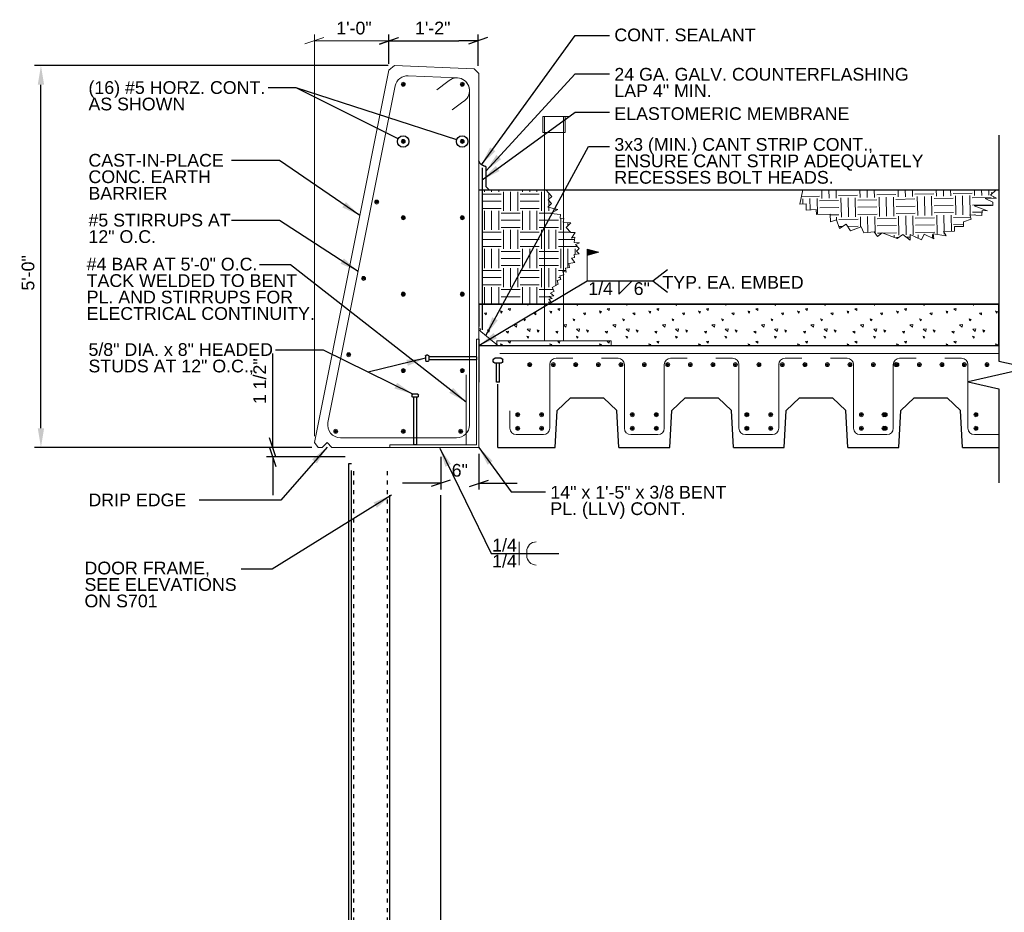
# Model space of a CAD drawing. Header units: inches. Extents: x -9 to 435, y 7 to 291.
# Tile 2 of 6: x -5 to 150, y 150 to 291. Entities that reach past the tile are written whole.
import ezdxf
from ezdxf.enums import TextEntityAlignment as Align

# ---------------------------------------------------------------- set-up
doc = ezdxf.new("R2010")
doc.units = ezdxf.units.IN
doc.header["$LTSCALE"] = 5
doc.header["$MEASUREMENT"] = 0
doc.linetypes.add('DGN Style 5', pattern=[0.298643, 0.12799, -0.170653])
for name, color, linetype, lineweight in [('G-ANNO-DIM', 1, 'Continuous', 0), ('G-ANNO-PATT', 9, 'Continuous', 0), ('G-ANNO-TEXT', 7, 'Continuous', 30), ('Level 1', 7, 'Continuous', 0), ('S-FSTN-MISC', 12, 'Continuous', 13), ('S-REIN-RBAR', 5, 'Continuous', 13), ('S-WALL-LOAD', 3, 'Continuous', 13)]:
    doc.layers.add(name, color=color, linetype=linetype, lineweight=lineweight)
doc.styles.add("3 4 1'-0", font='arial.ttf', dxfattribs={"height": 2})
doc.dimstyles.new("3 4 1'-0", dxfattribs={"dimtxt": 2, "dimasz": 3, "dimexe": 1, "dimexo": 1, "dimgap": 1, "dimtad": 1, "dimdec": 4, "dimzin": 11, "dimdsep": 46, "dimlunit": 4, "dimtxsty": "3 4 1'-0", "dimcen": 0.09, "dimadec": 4, "dimazin": 3, "dimtfac": 1, "dimtdec": 4, "dimtofl": 0, "dimtmove": 0, "dimatfit": 3, "dimfxl": 1, "dimfrac": 2, "dimtolj": 1, "dimtzin": 11, "dimarcsym": 0})

# ---------------------------------------------------------------- blocks, each defined once
blk = doc.blocks.new('REINFDOT')
for radius in [0.00313, 0.00187, 0.000625]:
    blk.add_circle((0, 0), radius)
blk = doc.blocks.new('REINF. DOT_1')
at = {"layer": 'S-REIN-RBAR', "xscale": 100, "yscale": 100, "zscale": 100, "rotation": 90.00000000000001}
blk.add_blockref('REINFDOT', (36.53, 24.59), dxfattribs=at)
blk = doc.blocks.new('*U13')
at = {"layer": 'S-REIN-RBAR'}
for p, q in [((-6.75, 6), (-4.13, 6)), ((-3.12, 5), (-3.12, -5)), ((3.13, -5), (3.13, 5)), ((4.12, 6), (6.75, 6)), ((-2.12, -6), (2.13, -6))]:
    blk.add_line(p, q, dxfattribs=at)
at = {"layer": 'S-REIN-RBAR', "extrusion": (0, 0, -1)}
for centre, start, end in [((4.12, 5), 90, 180), ((-4.13, 5), 0, 90)]:
    blk.add_arc(centre, 1, start, end, dxfattribs=at)
at = {"layer": 'S-REIN-RBAR'}
for centre, start, end in [((-2.12, -5), 180, 270), ((2.13, -5), 270, 0)]:
    blk.add_arc(centre, 1, start, end, dxfattribs=at)
blk = doc.blocks.new('*U24')
at = {"layer": 'S-REIN-RBAR'}
for p, q in [((1.32, 5), (1.32, -5)), ((4.94, 6), (2.32, 6)), ((-4.94, -5), (-4.94, -2.25)), ((0.32, -6), (-3.94, -6))]:
    blk.add_line(p, q, dxfattribs=at)
at = {"layer": 'S-REIN-RBAR', "extrusion": (0, 0, -1)}
blk.add_arc((-2.32, 5), 1, 0, 90, dxfattribs=at)
at = {"layer": 'S-REIN-RBAR'}
for centre, start, end in [((-3.94, -5), 180, 270), ((0.32, -5), 270, 0)]:
    blk.add_arc(centre, 1, start, end, dxfattribs=at)
blk = doc.blocks.new('*U15')
at = {"layer": 'G-ANNO-TEXT'}
for p, q in [((-0.25, 1.87), (-0.25, -1.13)), ((-0.75, -1.38), (-0.75, -1.63)), ((-0.5, -1.13), (0.5, -1.13)), ((0.75, -1.38), (0.75, -1.63)), ((-0.5, -1.88), (0.5, -1.88))]:
    blk.add_line(p, q, dxfattribs=at)
at = {"layer": 'G-ANNO-TEXT', "flags": 128}
blk.add_lwpolyline([(-0.25, 1.87), (0.25, 1.87), (0.25, -1.13)], dxfattribs=at)
at = {"layer": 'G-ANNO-TEXT', "extrusion": (0, 0, -1)}
for centre, start, end in [((0.5, -1.38), 0, 90), ((-0.5, -1.38), 90, 180), ((0.5, -1.63), 270, 0), ((-0.5, -1.63), 180, 270)]:
    blk.add_arc(centre, 0.25, start, end, dxfattribs=at)
blk = doc.blocks.new('*U29')
at = {"layer": 'S-REIN-RBAR'}
for p, q in [((9.21, 28.15), (1.53, 28.46)), ((-0.51, 26.85), (-11.09, -26.06)), ((11.13, 26.15), (11.13, -26.46)), ((9.13, -28.46), (-9.13, -28.46))]:
    blk.add_line(p, q, dxfattribs=at)
for centre, start, end in [((1.45, 26.46), 87.7094, 168.6901), ((9.13, -26.46), 270, 0)]:
    blk.add_arc(centre, 2, start, end, dxfattribs=at)
at = {"layer": 'S-REIN-RBAR', "extrusion": (0, 0, -1)}
for centre, start, end in [((-9.13, 26.15), 92.2906, 180), ((9.13, -26.46), 270, 11.3099)]:
    blk.add_arc(centre, 2, start, end, dxfattribs=at)
blk = doc.blocks.new('REINF. DOT')
at = {"layer": 'S-REIN-RBAR', "extrusion": (0, 0, -1), "xscale": 100, "yscale": -100, "zscale": 100, "rotation": 89.99999999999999}
blk.add_blockref('REINFDOT', (-36.53, 24.59), dxfattribs=at)
blk = doc.blocks.new('*U30')
at = {"layer": 'G-ANNO-TEXT'}
for p, q in [((-0.25, 3), (-0.25, -4.5)), ((-0.5, -4.63), (-0.5, -4.88)), ((-0.38, -4.5), (0.37, -4.5)), ((0.5, -4.63), (0.5, -4.88)), ((-0.38, -5), (0.37, -5))]:
    blk.add_line(p, q, dxfattribs=at)
at = {"layer": 'G-ANNO-TEXT', "flags": 128}
blk.add_lwpolyline([(-0.25, 3), (0.25, 3), (0.25, -4.5)], dxfattribs=at)
at = {"layer": 'G-ANNO-TEXT', "extrusion": (0, 0, -1)}
for centre, start, end in [((0.37, -4.63), 0, 90), ((-0.38, -4.63), 90, 180), ((0.37, -4.88), 270, 0), ((-0.38, -4.88), 180, 270)]:
    blk.add_arc(centre, 0.125, start, end, dxfattribs=at)
blk = doc.blocks.new('_Oblique_0.3')
at = {"color": 0, "linetype": 'ByBlock', "lineweight": -2}
for p, q in [((0, 0), (-1, 0)), ((0.5, 0.167), (-0.5, -0.167))]:
    blk.add_line(p, q, dxfattribs=at)
blk = doc.blocks.new('*D32')
at = {"layer": 'Defpoints', "color": 0, "lineweight": 0, "transparency": 16777216}
for p in [(67.02, 287.21), (53, 282.57), (67.02, 282.27)]:
    blk.add_point(p, dxfattribs=at)
at = {"layer": 'G-ANNO-DIM', "color": 0, "lineweight": -2, "transparency": 16777216}
for p, q in [((53, 283.57), (53, 288.21)), ((67.02, 283.27), (67.02, 288.21)), ((56, 287.21), (64.02, 287.21))]:
    blk.add_line(p, q, dxfattribs=at)
at = {"layer": 'G-ANNO-DIM', "color": 0, "lineweight": -2, "transparency": 16777216, "xscale": 3, "yscale": 3, "zscale": 3, "rotation": 180}
blk.add_blockref('_Oblique_0.3', (53, 287.21), dxfattribs=at)
at = {"layer": 'G-ANNO-DIM', "color": 0, "lineweight": -2, "transparency": 16777216, "xscale": 3, "yscale": 3, "zscale": 3}
blk.add_blockref('_Oblique_0.3', (67.02, 287.21), dxfattribs=at)
at = {"layer": 'G-ANNO-DIM', "color": 0, "transparency": 16777216, "insert": (59.89, 289.22), "char_height": 2, "attachment_point": 5, "style": "3 4 1'-0"}
blk.add_mtext('\\A1;1\'-2"', dxfattribs=at)
blk = doc.blocks.new('*D34')
at = {"layer": 'Defpoints', "color": 0, "lineweight": 0, "transparency": 16777216}
for p in [(-1.69, 283.31), (53.9, 283.31), (41.9, 223.31)]:
    blk.add_point(p, dxfattribs=at)
at = {"layer": 'G-ANNO-DIM', "color": 0, "lineweight": -2, "transparency": 16777216}
for p, q in [((52.9, 283.31), (-2.69, 283.31)), ((-1.69, 226.31), (-1.69, 280.31)), ((40.9, 223.31), (-2.69, 223.31))]:
    blk.add_line(p, q, dxfattribs=at)
at = {"layer": 'G-ANNO-DIM', "color": 0, "lineweight": 0, "transparency": 16777216}
for points in [[(-2.19, 280.31), (-1.19, 280.31), (-1.69, 283.31)], [(-2.19, 226.31), (-1.19, 226.31), (-1.69, 223.31)]]:
    blk.add_solid(points, dxfattribs=at)
at = {"layer": 'G-ANNO-DIM', "color": 0, "transparency": 16777216, "insert": (-3.71, 250.73), "char_height": 2, "attachment_point": 5, "rotation": 90, "style": "3 4 1'-0"}
blk.add_mtext('\\A1;5\'-0"', dxfattribs=at)
blk = doc.blocks.new('*D36')
at = {"layer": 'Defpoints', "color": 0, "lineweight": 0, "transparency": 16777216}
for p in [(67.15, 223.31, -3.52), (61.15, 222.81), (67.15, 217.67)]:
    blk.add_point(p, dxfattribs=at)
at = {"layer": 'G-ANNO-DIM', "color": 0, "lineweight": -2, "transparency": 16777216}
for p, q in [((61.15, 221.81), (61.15, 216.67)), ((67.15, 222.31), (67.15, 216.67)), ((58.15, 217.67), (55.15, 217.67)), ((70.15, 217.67), (73.15, 217.67))]:
    blk.add_line(p, q, dxfattribs=at)
at = {"layer": 'G-ANNO-DIM', "color": 0, "lineweight": -2, "transparency": 16777216, "xscale": 3, "yscale": 3, "zscale": 3}
blk.add_blockref('_Oblique_0.3', (61.15, 217.67), dxfattribs=at)
at = {"layer": 'G-ANNO-DIM', "color": 0, "lineweight": -2, "transparency": 16777216, "xscale": 3, "yscale": 3, "zscale": 3, "rotation": 180}
blk.add_blockref('_Oblique_0.3', (67.15, 217.67), dxfattribs=at)
at = {"layer": 'G-ANNO-DIM', "color": 0, "transparency": 16777216, "insert": (64.15, 219.69), "char_height": 2, "attachment_point": 5, "style": "3 4 1'-0"}
blk.add_mtext('\\A1;6"', dxfattribs=at)
blk = doc.blocks.new('*D38')
at = {"layer": 'Defpoints', "color": 0, "lineweight": 0, "transparency": 16777216}
for p in [(34.75, 223.31), (41.9, 223.31), (47.15, 221.81)]:
    blk.add_point(p, dxfattribs=at)
at = {"layer": 'G-ANNO-DIM', "color": 0, "lineweight": -2, "transparency": 16777216}
for p, q in [((34.75, 226.31), (34.75, 238.08)), ((40.9, 223.31), (33.75, 223.31)), ((46.15, 221.81), (33.75, 221.81)), ((34.75, 218.81), (34.75, 215.81))]:
    blk.add_line(p, q, dxfattribs=at)
at = {"layer": 'G-ANNO-DIM', "color": 0, "lineweight": -2, "transparency": 16777216, "xscale": 3, "yscale": 3, "zscale": 3}
for p, rotation in [((34.75, 223.31), 270), ((34.75, 221.81), 90)]:
    blk.add_blockref('_Oblique_0.3', p, dxfattribs=dict(at, rotation=rotation))
at = {"layer": 'G-ANNO-DIM', "color": 0, "transparency": 16777216, "insert": (32.71, 233.7), "char_height": 2, "attachment_point": 5, "rotation": 90, "style": "3 4 1'-0"}
blk.add_mtext('\\A1;1 1/2"', dxfattribs=at)
blk = doc.blocks.new('field')
at = {"layer": 'Level 1'}
for p, q in [((-0.0936, 0.2249), (0, 0.25)), ((0, 0), (0, 0.25)), ((-0.0936, 0.2249), (0, 0.1998))]:
    blk.add_line(p, q, dxfattribs=at)
for points in [[(-0.002, 0.2474), (-0.0859, 0.2249), (-0.002, 0.2024)], [(-0.004, 0.2448), (-0.0782, 0.2249), (-0.004, 0.205)], [(-0.006, 0.2422), (-0.0704, 0.2249), (-0.006, 0.2076)], [(-0.008, 0.2396), (-0.0627, 0.2249), (-0.008, 0.2103)], [(-0.01, 0.237), (-0.055, 0.2249), (-0.01, 0.2129)], [(-0.012, 0.2344), (-0.0473, 0.2249), (-0.012, 0.2155)], [(-0.014, 0.2181), (-0.014, 0.2318), (-0.0395, 0.2249)], [(-0.016, 0.2207), (-0.016, 0.2291), (-0.0318, 0.2249)], [(-0.018, 0.2233), (-0.018, 0.2265), (-0.0241, 0.2249)]]:
    blk.add_3dface(points, dxfattribs=at)

msp = doc.modelspace()

# ---------------------------------------------------------------- hatches: boundary and pattern name
at = {"layer": 'G-ANNO-PATT'}
h = msp.add_hatch(dxfattribs=at)
h.set_pattern_fill('EARTH', color=256, style=0, pattern_type=2)
h.set_pattern_definition([(90, (85.257, 272.488), (-6, -6), [3, -3]), (90, (88.257, 269.488), (-6, -6), [3, -3]), (90, (84.132, 272.488), (-6, -6), [3, -3]), (90, (87.132, 269.488), (-6, -6), [3, -3]), (90, (83.007, 272.488), (-6, -6), [3, -3]), (90, (86.007, 269.488), (-6, -6), [3, -3]), (0, (85.632, 275.113), (-6, -6), [3, -3]), (0, (82.632, 272.113), (-6, -6), [3, -3]), (0, (85.632, 273.988), (-6, -6), [3, -3]), (0, (82.632, 270.988), (-6, -6), [3, -3]), (0, (85.632, 272.863), (-6, -6), [3, -3]), (0, (82.632, 269.863), (-6, -6), [3, -3])])
h.paths.add_polyline_path([(67.68387, 245.81043), (78.37421, 245.81043), (78.09359, 246.11582), (78.43328, 246.2488), (78.11759, 246.57802), (78.67328, 246.68145), (78.11759, 247.03698), (78.90912, 247.15011), (78.41006, 247.52588), (79.00344, 247.84635), (78.68297, 248.43973), (79.61532, 248.94327), (79.45702, 249.53152), (80.04527, 249.68982), (79.88696, 250.27807), (80.47521, 250.43638), (80.31691, 251.02462), (80.84613, 250.85194), (80.74454, 251.47574), (81.36833, 251.57733), (81.26674, 252.20112), (82.23918, 252.35949), (81.69138, 253.0607), (82.16902, 253.12623), (82.10349, 253.60386), (82.8848, 253.71106), (82.47686, 254.15183), (82.91763, 254.55977), (82.35226, 255.17064), (82.96322, 255.46479), (82.14872, 255.53264), (82.21657, 256.34714), (81.67946, 256.20573), (82.27907, 257.08107), (81.5825, 257.09826), (80.84836, 257.11638), (81.5825, 257.09826), (80.84836, 257.86866), (81.61876, 258.60281), (80.41684, 258.72613), (80.47354, 259.27869), (79.92098, 259.33538), (79.97768, 259.88794), (78.4342, 260.04631), (79.54234, 260.7194), (77.99183, 261.08408), (78.57885, 261.61787), (78.04506, 262.20489), (78.63209, 262.73868), (77.65752, 263.81043), (67.68387, 263.81043)])
h = msp.add_hatch(dxfattribs=at)
h.set_pattern_fill('EARTH', color=256, style=0, pattern_type=2)
h.set_pattern_definition([(91.073, (132.133, 271.6517), (-5.8866, -6.1113), [3, -3]), (91.073, (135.189, 268.7084), (-5.8866, -6.1113), [3, -3]), (91.073, (131.0084, 271.6306), (-5.8866, -6.1113), [3, -3]), (91.073, (134.064, 268.6873), (-5.8866, -6.1113), [3, -3]), (91.073, (129.8836, 271.6096), (-5.8866, -6.1113), [3, -3]), (91.073, (132.939, 268.666), (-5.8866, -6.1113), [3, -3]), (1.073, (132.459, 274.283), (-5.8866, -6.1113), [3, -3]), (1.073, (129.5157, 271.2276), (-5.8866, -6.1113), [3, -3]), (1.073, (132.48, 273.1584), (-5.8866, -6.1113), [3, -3]), (1.073, (129.537, 270.103), (-5.8866, -6.1113), [3, -3]), (1.073, (132.501, 272.0336), (-5.8866, -6.1113), [3, -3]), (1.073, (129.558, 268.978), (-5.8866, -6.1113), [3, -3])])
h.paths.add_polyline_path([(118.07331, 263.81043), (117.58385, 261.55235), (118.56832, 261.59371), (118.60968, 260.60924), (120.16779, 260.6747), (120.20102, 259.88368), (122.37536, 259.97503), (122.42568, 258.77717), (123.33518, 259.0927), (123.82422, 257.6831), (124.86105, 258.36483), (125.54278, 257.32799), (127.25087, 257.99697), (127.62679, 257.03714), (129.25988, 257.16353), (129.82333, 256.44055), (130.5463, 257.00399), (132.87652, 256.13096), (133.78955, 256.77557), (134.92915, 255.87427), (134.91263, 256.75648), (136.73289, 255.90804), (137.14894, 256.80064), (138.66643, 256.09333), (138.55945, 256.86489), (140.56962, 256.58161), (140.19611, 257.25657), (141.91968, 257.28885), (141.90617, 258.01066), (143.30908, 258.03693), (143.29556, 258.75874), (144.53063, 259.18302), (144.29502, 259.8689), (146.20437, 259.73586), (146.2617, 260.55871), (147.08455, 260.50137), (144.97259, 261.27727), (147.9353, 261.29868), (147.93151, 261.82395), (146.71522, 262.43312), (148.47888, 262.46614), (147.54796, 262.93009), (148.43688, 263.81043)])
h = msp.add_hatch(dxfattribs=at)
h.set_pattern_fill('CONCRETE', color=256, style=0, pattern_type=2)
h.set_pattern_definition([(140.3968, (103.1702, 255.131), (-7.782795, 5.151378), [0.375, -40.03005]), (140.3968, (102.8565, 251.5447), (-7.782795, 5.151378), [0.375, -40.03005]), (140.3968, (99.4093, 254.4372), (-7.782795, 5.151378), [0.375, -40.03005]), (82.1795, (102.85646, 251.5447), (-3e-07, -5.151378), [0.3, -56.89713]), (82.1795, (103.1702, 255.131), (-3e-07, -5.151378), [0.3, -56.89713]), (82.1795, (99.40926, 254.4372), (-3e-07, -5.151378), [0.3, -56.89713]), (190.2326, (102.88268, 251.8437), (-54.479567, -10.302756), [0.3187, -86.67573]), (190.2326, (103.19644, 255.43), (-54.479567, -10.302756), [0.3187, -86.67573]), (190.2326, (99.4355, 254.73624), (-54.479567, -10.302756), [0.3187, -86.67573]), (136.6028, (104.1607, 252.4694), (-38.9139766, 36.059646), [0.5625, -74.41545]), (136.6028, (98.46253, 251.8065), (-38.9139766, 36.059646), [0.5625, -74.41545]), (186.8622, (104.22977, 252.91426), (-38.9139765, -5.1513776), [0.47805, -85.7504]), (186.8622, (98.5316, 252.25137), (-38.9139765, -5.1513776), [0.47805, -85.7504]), (81.4086, (104.1607, 252.4694), (-4e-07, -5.151378), [0.45, -51.6484]), (81.4086, (98.4625, 251.8065), (-4e-07, -5.151378), [0.45, -51.6484]), (110.692, (105.4068, 253.4627), (-9e-09, -5.15138), [0.375, -21.6513]), (110.6918, (101.781, 254.6793), (-9e-09, -5.15138), [0.375, -21.6513]), (110.6918, (99.768, 251.6948), (-9e-09, -5.15138), [0.375, -21.6513]), (110.6918, (98.1553, 255.8959), (-9e-09, -5.15138), [0.375, -21.6513]), (56.1196, (105.4068, 253.4627), (-23.348385, -36.059645), [0.3, -55.54463]), (56.1196, (99.7679, 251.6948), (-23.348385, -36.059645), [0.3, -55.54463]), (56.1196, (101.781, 254.6793), (-23.348385, -36.059645), [0.3, -55.54463]), (56.1196, (98.15526, 255.8959), (-23.348385, -36.059645), [0.3, -55.54463]), (161.688, (99.9357, 251.9436), (-7.7828, 5.15138), [0.3187, -16.07716]), (161.688, (105.5746, 253.7116), (-7.7828, 5.15138), [0.3187, -16.07716]), (161.688, (101.9488, 254.9282), (-7.7828, 5.15138), [0.3187, -16.07716]), (161.688, (98.323, 256.1448), (-7.7828, 5.15138), [0.3187, -16.07716])])
h.paths.add_polyline_path([(67.14857, 245.81043), (67.14857, 241.77513), (70.14857, 239.31043), (124.69362, 239.31043), (148.8715, 239.31043), (148.8715, 243.01704), (148.8715, 245.81043), (146.55629, 245.81043), (78.37421, 245.81043)])

# ---------------------------------------------------------------- linework, layer by layer
at = {"layer": 'G-ANNO-DIM'}
for p, q in [((41.29566, 225.04557), (41.29566, 288.21364)), ((53.00149, 283.5747), (53.00149, 288.21364)), ((39.79566, 286.71364), (42.79566, 287.71364)), ((53.00149, 287.21364), (41.29566, 287.21364)), ((54.50149, 287.71364), (51.50149, 286.71364)), ((53.96752, 287.21364), (53.00149, 287.21364))]:
    msp.add_line(p, q, dxfattribs=at)
at = {"layer": 'G-ANNO-PATT', "flags": 128}
for points, elevation in [([(67.68387, 245.81043), (78.37421, 245.81043), (78.09359, 246.11582), (78.43328, 246.2488), (78.11759, 246.57802), (78.67328, 246.68145), (78.11759, 247.03698), (78.90912, 247.15011), (78.41006, 247.52588), (79.00344, 247.84635), (78.68297, 248.43973), (79.61532, 248.94327), (79.45702, 249.53152), (80.04527, 249.68982), (79.88696, 250.27807), (80.47521, 250.43638), (80.31691, 251.02462), (80.84613, 250.85194), (80.74454, 251.47574), (81.36833, 251.57733), (81.26674, 252.20112), (82.23918, 252.35949), (81.69138, 253.0607), (82.16902, 253.12623), (82.10349, 253.60386), (82.8848, 253.71106), (82.47686, 254.15183), (82.91763, 254.55977), (82.35226, 255.17064), (82.96322, 255.46479), (82.14872, 255.53264), (82.21657, 256.34714), (81.67946, 256.20573), (82.27907, 257.08107), (81.5825, 257.09826), (80.84836, 257.11638), (81.5825, 257.09826), (80.84836, 257.86866), (81.61876, 258.60281), (80.41684, 258.72613), (80.47354, 259.27869), (79.92098, 259.33538), (79.97768, 259.88794), (78.4342, 260.04631), (79.54234, 260.7194), (77.99183, 261.08408), (78.57885, 261.61787), (78.04506, 262.20489), (78.63209, 262.73868), (77.65752, 263.81043), (67.68387, 263.81043), (67.68387, 245.81043)], 0.32787), ([(118.07331, 263.81043), (117.58385, 261.55235), (118.56832, 261.59371), (118.60968, 260.60924), (120.16779, 260.6747), (120.20102, 259.88368), (122.37536, 259.97503), (122.42568, 258.77717), (123.33518, 259.0927), (123.82422, 257.6831), (124.86105, 258.36483), (125.54278, 257.32799), (127.25087, 257.99697), (127.62679, 257.03714), (129.25988, 257.16353), (129.82333, 256.44055), (130.5463, 257.00399), (132.87652, 256.13096), (133.78955, 256.77557), (134.92915, 255.87427), (134.91263, 256.75648), (136.73289, 255.90804), (137.14894, 256.80064), (138.66643, 256.09333), (138.55945, 256.86489), (140.56962, 256.58161), (140.19611, 257.25657), (141.91968, 257.28885), (141.90617, 258.01066), (143.30908, 258.03693), (143.29556, 258.75874), (144.53063, 259.18302), (144.29502, 259.8689), (146.20437, 259.73586), (146.2617, 260.55871), (147.08455, 260.50137), (144.97259, 261.27727), (147.9353, 261.29868), (147.93151, 261.82395), (146.71522, 262.43312), (148.47888, 262.46614), (147.54796, 262.93009), (148.43688, 263.81043), (118.07331, 263.81043)], 0.28732), ([(67.14857, 245.81043), (67.14857, 241.77513), (70.14857, 239.31043), (124.69362, 239.31043), (148.8715, 239.31043), (148.8715, 243.01704), (148.8715, 245.81043), (146.55629, 245.81043), (78.37421, 245.81043), (67.14857, 245.81043)], 1.9144)]:
    msp.add_lwpolyline(points, close=True, dxfattribs=dict(at, elevation=elevation))
at = {"layer": 'G-ANNO-TEXT'}
for p, q in [((63.66766, 271.66445), (38.45027, 279.8078)), ((67.68387, 267.23353), (67.68387, 241.77513)), ((68.23915, 267.43735), (68.23915, 264.30865)), ((67.14857, 263.81043, 6.94952), (148.8715, 263.81043, 6.03128)), ((68.23915, 264.30865), (68.73022, 263.81737)), ((94.46697, 249.47007), (96.77511, 251.25177)), ((89.14641, 247.40514), (91.25388, 249.4738)), ((89.14641, 249.47007), (89.14641, 247.40514)), ((94.46697, 249.47007), (96.77511, 247.68836)), ((67.14857, 245.81043, 6.72558), (148.8715, 245.81043, 3.5197)), ((146.55629, 245.81043, 3.5197), (148.8715, 245.81043, 3.5197)), ((67.14857, 240.31013, 3.51967), (67.14857, 233.56043, 3.51967)), ((67.14857, 239.31043, 3.51967), (148.8715, 239.31043, 3.51967)), ((124.69362, 239.31043, -0.00004), (148.8715, 239.31043, -0.00004)), ((70.14857, 223.31043, 3.51967), (70.14857, 233.24843, 3.51967)), ((79.45211, 229.10229, 3.51969), (81.55678, 231.09955, 3.51969)), ((81.55678, 231.09955, 3.51969), (86.74036, 231.09955, 3.51969)), ((88.84503, 229.10229, 3.51969), (86.74036, 231.09955, 3.51969)), ((97.45211, 229.10229, 3.51969), (99.55678, 231.09955, 3.51969)), ((99.55678, 231.09955, 3.51969), (104.74036, 231.09955, 3.51969)), ((106.84503, 229.10229, 3.51969), (104.74036, 231.09955, 3.51969)), ((115.45211, 229.10229, 3.51969), (117.55678, 231.09955, 3.51969)), ((117.55678, 231.09955, 3.51969), (122.74036, 231.09955, 3.51969)), ((124.84503, 229.10229, 3.51969), (122.74036, 231.09955, 3.51969)), ((133.45211, 229.10229, 3.51969), (135.55678, 231.09955, 3.51969)), ((135.55678, 231.09955, 3.51969), (140.74036, 231.09955, 3.51969)), ((142.84503, 229.10229, 3.51969), (140.74036, 231.09955, 3.51969)), ((79.14857, 223.31043, 3.51969), (79.45211, 229.10229, 3.51969)), ((89.14857, 223.31043, 3.51969), (88.84503, 229.10229, 3.51969)), ((97.14857, 223.31043, 3.51969), (97.45211, 229.10229, 3.51969)), ((107.14857, 223.31043, 3.51969), (106.84503, 229.10229, 3.51969)), ((115.14857, 223.31043, 3.51969), (115.45211, 229.10229, 3.51969)), ((125.14857, 223.31043, 3.51969), (124.84503, 229.10229, 3.51969)), ((133.14857, 223.31043, 3.51969), (133.45211, 229.10229, 3.51969)), ((143.14857, 223.31043, 3.51969), (142.84503, 229.10229, 3.51969)), ((70.14857, 223.31043, 3.51969), (79.14857, 223.31043, 3.51969)), ((89.14857, 223.31043, 3.51969), (97.14857, 223.31043, 3.51969)), ((107.14857, 223.31043, 3.51969), (115.14857, 223.31043, 3.51969)), ((125.14857, 223.31043, 3.51969), (133.14857, 223.31043, 3.51969)), ((143.14857, 223.31043, 3.51969), (148.8715, 223.31043, 3.51969)), ((47.14836, 46.40508), (47.14836, 219.65343)), ((53.14879, 46.32688), (53.14857, 215.81043)), ((61.14794, 46.32688), (61.14857, 215.81043))]:
    msp.add_line(p, q, dxfattribs=at)
at = {"layer": 'G-ANNO-TEXT', "linetype": 'DGN Style 5'}
for p, q in [((47.49236, 47.22558), (47.49229, 219.91116)), ((52.80336, 47.22558), (52.80352, 219.91116))]:
    msp.add_line(p, q, dxfattribs=at)
at = {"layer": 'G-ANNO-TEXT', "flags": 128}
for points in [[(54.44307, 271.79175), (38.45027, 279.8078), (34.01772, 279.8078)], [(148.8715, 272.39614), (148.8715, 243.01704), (148.8715, 236.88068), (153.6715, 235.78977), (144.0715, 233.60795), (148.8715, 232.51704), (148.8715, 217.70968)], [(47.14836, 220.73193), (46.64836, 220.73193), (46.64836, 46.40508)]]:
    msp.add_lwpolyline(points, dxfattribs=at)
at = {"layer": 'G-ANNO-TEXT', "elevation": 2.12303, "flags": 128}
msp.add_lwpolyline([(67.14857, 239.31043), (124.69362, 239.31043), (148.8715, 239.31043), (148.8715, 243.01704), (148.8715, 245.81043), (146.55629, 245.81043), (67.14857, 245.81043), (67.14857, 242.31043)], dxfattribs=at)
at = {"layer": 'G-ANNO-TEXT'}
for centre in [(55.2514, 271.3866, 3.5197), (64.52809, 271.3866, 3.5197)]:
    msp.add_circle(centre, 0.90418, dxfattribs=at)
msp.add_open_spline([(68.23915, 267.43735), (67.32303, 267.6769), (67.14857, 268.32619)], degree=2, dxfattribs=at)
at = {"layer": 'Level 1'}
for p, q in [((73.50191, 208.45438), (73.50191, 206.63261)), ((73.50191, 204.81083), (73.50191, 206.63261)), ((74.67305, 206.95438), (74.67305, 206.63261)), ((74.67305, 206.31083), (74.67305, 206.63261))]:
    msp.add_line(p, q, dxfattribs=at)
at = {"layer": 'Level 1', "extrusion": (0, 0, -1)}
msp.add_arc((-76.17305, 206.95438), 1.5, 360, 90, dxfattribs=at)
at = {"layer": 'Level 1'}
msp.add_arc((76.17305, 206.31083), 1.5, 180, 270, dxfattribs=at)
at = {"layer": 'S-FSTN-MISC'}
for p, q in [((77.44502, 240.05506, 7.03939), (77.44502, 275.30506, 7.03939)), ((78.24795, 275.30506, 7.03939), (81.24795, 275.30506, 7.03939)), ((80.44502, 240.05506, 7.03939), (80.44502, 275.30506, 7.03939)), ((66.77357, 223.68513), (66.79439, 240.31013)), ((66.79439, 240.31013), (67.14965, 240.31013)), ((67.14857, 223.31013), (67.14857, 239.31013)), ((53.14857, 223.68513), (66.77357, 223.68513)), ((53.14857, 223.68513), (53.14857, 223.31013)), ((53.14857, 223.31013), (67.14857, 223.31013))]:
    msp.add_line(p, q, dxfattribs=at)
for points in [[(77.19502, 275.30506, 7.03939), (80.69502, 275.30506, 7.03939), (80.69502, 272.80506, 7.03939), (77.19502, 272.80506, 7.03939)], [(69.94502, 240.05506, 7.03939), (87.94502, 240.05506, 7.03939), (87.94502, 239.30506, 7.03939), (69.94502, 239.30506, 7.03939)]]:
    msp.add_3dface(points, dxfattribs=at)
at = {"layer": 'S-REIN-RBAR'}
for p, q in [((62.26234, 280.803), (60.55419, 279.51605)), ((64.64586, 277.63937), (62.9377, 276.35242)), ((70.46123, 238.06043), (148.8715, 238.06043)), ((140.39857, 237.31043, 3.51969), (143.02357, 237.31043, 3.51969)), ((144.02357, 236.31043, 3.51969), (144.02357, 226.31043, 3.51969)), ((65.16159, 234.73231), (65.16159, 223.68513)), ((145.02357, 225.31043, 3.51969), (148.8715, 225.31043, 3.51969))]:
    msp.add_line(p, q, dxfattribs=at)
at = {"layer": 'S-REIN-RBAR', "extrusion": (0, 0, -1)}
for centre, radius, start, end in [((-63.67656, 279.38878), 2, 45, 241.0103928), ((-143.02357, 236.31043, -3.51969), 1, 90, 180)]:
    msp.add_arc(centre, radius, start, end, dxfattribs=at)
at = {"layer": 'S-REIN-RBAR'}
msp.add_arc((145.02357, 226.31043, 3.51969), 1, 180, 270, dxfattribs=at)
at = {"layer": 'S-WALL-LOAD'}
for p, q in [((53.00149, 282.5747), (53.89857, 283.31013)), ((66.39857, 282.81013), (53.89857, 283.31013)), ((53.00149, 282.5747), (41.29566, 224.04557)), ((66.39857, 282.81013), (67.14857, 282.06013)), ((67.14857, 282.06013), (67.14857, 223.31013)), ((41.89857, 223.31013), (41.29566, 224.04557)), ((42.53341, 223.31013), (41.89857, 223.31013)), ((67.14857, 223.31013), (44.00808, 223.31013))]:
    msp.add_line(p, q, dxfattribs=at)
at = {"layer": 'S-WALL-LOAD', "flags": 128}
msp.add_lwpolyline([(42.53341, 223.31013), (43.28536, 224.04732), (44.00808, 223.31013)], dxfattribs=at)

# ---------------------------------------------------------------- block references
at = {"layer": 'G-ANNO-TEXT'}
for name, p, rotation in [('*U30', (63.77359, 237.31013, 7.03941), 270), ('*U15', (70.14858, 235.43543, 7.03939), 180), ('*U30', (57.14835, 226.68512, 7.03941), 180)]:
    msp.add_blockref(name, p, dxfattribs=dict(at, rotation=rotation))
at = {"layer": 'Level 1', "extrusion": (0, 0, -1), "xscale": 20, "yscale": 20, "zscale": 20}
msp.add_blockref('field', (-84.14752, 249.47007), dxfattribs=at)
at = {"layer": 'S-REIN-RBAR'}
for name, p in [('*U29', (54.51836, 253.26728)), ('REINF. DOT_1', (27.99468, 255.79717, 3.5197)), ('REINF. DOT_1', (27.99468, 246.79717, 3.5197)), ('REINF. DOT_1', (27.99468, 234.79717, 3.5197)), ('REINF. DOT_1', (27.99468, 222.79717, 3.5197)), ('*U24', (76.96107, 231.31042, 3.51969)), ('*U13', (93.14856, 231.31043, 3.51969)), ('*U13', (111.14856, 231.31043, 3.51969)), ('*U13', (129.14856, 231.31043, 3.51969)), ('REINF. DOT_1', (27.99468, 210.79717, 3.5197)), ('REINF. DOT_1', (27.75703, 201.24229, 3.5197))]:
    msp.add_blockref(name, p, dxfattribs=at)
at = {"layer": 'S-REIN-RBAR', "extrusion": (0, 0, -1)}
for p in [(-91.7848, 255.79717, -3.5197), (-91.7848, 246.79717, -3.5197), (-87.61679, 237.26863, -3.5197), (-91.7848, 234.79717, -3.5197), (-85.54149, 225.26863, -3.5197), (-91.7848, 222.79717, -3.5197), (-83.21315, 213.26863, -3.5197), (-91.7848, 210.79717, -3.5197), (-81.17136, 201.24246, -3.5197), (-91.7848, 201.24246, -3.5197)]:
    msp.add_blockref('REINF. DOT', p, dxfattribs=at)
at = {"layer": 'S-REIN-RBAR', "rotation": 180}
for p in [(111.68198, 260.89986, 7.03939), (115.36948, 260.89986, 7.03939), (118.91108, 260.89986, 7.03939), (122.45268, 260.89986, 7.03939), (125.99448, 260.89986, 7.03939), (129.68198, 260.89986, 7.03939), (133.36948, 260.89986, 7.03939), (136.91108, 260.89986, 7.03939), (140.45268, 260.89986, 7.03939), (143.99448, 260.89986, 7.03939), (147.68198, 260.89986, 7.03939), (151.36948, 260.89986, 7.03939), (154.91108, 260.89986, 7.03939), (158.45268, 260.89986, 7.03939), (161.99448, 260.89986, 7.03939), (165.68198, 260.89986, 7.03939), (169.22702, 260.89986, 3.51969), (169.36948, 260.89986, 7.03939), (172.91108, 260.89986, 7.03939), (172.91452, 260.89986, 3.51969), (176.45268, 260.89986, 7.03939), (176.45612, 260.89986, 3.51969), (179.99448, 260.89986, 7.03939), (179.99772, 260.89986, 3.51969), (183.53952, 260.89986, 3.51969), (109.79198, 253.02486, 7.03939), (113.54198, 253.02486, 7.03939), (127.79198, 253.02486, 7.03939), (131.54198, 253.02486, 7.03939), (145.79198, 253.02486, 7.03939), (149.54198, 253.02486, 7.03939), (163.79198, 253.02486, 7.03939), (167.33702, 253.02486, 3.51969), (167.54198, 253.02486, 7.03939), (181.79198, 253.02486, 7.03939), (109.79198, 250.89986, 7.03939), (113.54198, 250.89986, 7.03939), (127.79198, 250.89986, 7.03939), (131.54198, 250.89986, 7.03939), (145.79198, 250.89986, 7.03939), (149.54198, 250.89986, 7.03939), (163.79198, 250.89986, 7.03939), (167.33702, 250.89986, 3.51969), (167.54198, 250.89986, 7.03939), (181.79198, 250.89986, 7.03939)]:
    msp.add_blockref('REINF. DOT_1', p, dxfattribs=at)

# ---------------------------------------------------------------- texts
at = {"layer": 'G-ANNO-DIM', "color": 7, "linetype": 'Continuous', "style": "3 4 1'-0"}
msp.add_text('1\'-0"', height=2, dxfattribs=at).set_placement((47.51186, 289.21364), align=Align.MIDDLE_CENTER)
at = {"layer": 'G-ANNO-TEXT', "color": 7, "char_height": 2, "attachment_point": 1, "style": "3 4 1'-0"}
for s, insert, line_spacing_factor in [('CONT. SEALANT', (88.44235, 289.13276, 3.5197), 0.6), ('24 GA. GALV. COUNTERFLASHING\\PLAP 4" MIN.', (88.44235, 282.94873, 3.5197), 0.776524), ('(16) #5 HORZ. CONT.\\PAS SHOWN', (5.78232, 280.86574, 3.5197), 0.776524), ('ELASTOMERIC MEMBRANE', (88.44235, 276.76471, 3.5197), 0.6), ('3x3 (MIN.) CANT STRIP CONT.,\\PENSURE CANT STRIP ADEQUATELY\\PRECESSES BOLT HEADS.', (88.44235, 271.92878, 3.5197), 0.776524), ('CAST-IN-PLACE\\PCONC. EARTH \\PBARRIER', (5.78232, 269.43308, 3.5197), 0.776524), ('#5 STIRRUPS AT\\P12" O.C.', (5.78232, 260.02393, 3.5197), 0.776524), ('#4 BAR AT 5\'-0" O.C. \\PTACK WELDED TO BENT\\PPL. AND STIRRUPS FOR\\PELECTRICAL CONTINUITY.', (5.50333, 253.11094, 3.5197), 0.776524), ('1/4', (84.32879, 249.26212, 3.5197), 0.6), ('6"', (91.48075, 249.26212, 3.5197), 0.6), ('TYP. EA. EMBED', (95.98993, 250.24855, 3.5197), 0.6), ('5/8" DIA. x 8" HEADED\\PSTUDS AT 12" O.C.,', (5.78232, 239.68396, 3.5197), 0.776524), ('14" x 1\'-5" x 3/8 BENT\\PPL. (LLV) CONT.', (78.38255, 217.25859, 3.5197), 0.776524), ('DRIP EDGE', (5.78232, 216.04604, 3.5197), 0.6), ('1/4', (69.22989, 208.93363, 3.5197), 0.6), ('1/4', (69.22989, 206.42466, 3.5197), 0.6), ('DOOR FRAME,\\PSEE ELEVATIONS\\PON S701', (5.16167, 205.34229, 3.5197), 0.776524)]:
    msp.add_mtext(s, dxfattribs=dict(at, insert=insert, line_spacing_factor=line_spacing_factor))

# ---------------------------------------------------------------- dimensions: what is measured, and where the dimension line sits
at = {"layer": 'G-ANNO-DIM'}
for base, p1, p2, picture, middle in [((67.02294, 287.213642), (53.001486, 282.574698), (67.02294, 282.265248), '*D32', (59.893122, 287.213642)), ((67.14857, 217.66516, 3.5197), (61.14857, 222.81043, 3.5197), (67.14857, 223.31013), '*D36', (64.14857, 217.66516, 3.5197))]:
    dim = msp.add_linear_dim(base=base, p1=p1, p2=p2, dimstyle="3 4 1'-0", override={"dimblk": '_Oblique_0.3'}, dxfattribs=at)
    dim.commit()
    dim.dimension.update_dxf_attribs({"geometry": picture, "text_midpoint": middle, "dimtype": 160})
dim = msp.add_linear_dim(base=(-1.69364, 283.31013), p1=(41.89857, 223.31013), p2=(53.89857, 283.31013), angle=90, dimstyle="3 4 1'-0", dxfattribs=at)
dim.commit()
dim.dimension.update_dxf_attribs({"geometry": '*D34', "text_midpoint": (-1.69364, 250.7301), "dimtype": 160})
dim = msp.add_linear_dim(base=(34.74788, 223.31013), p1=(47.14836, 221.81043), p2=(41.89857, 223.31013), angle=90, dimstyle="3 4 1'-0", override={"dimblk": '_Oblique_0.3'}, dxfattribs=at)
dim.commit()
dim.dimension.update_dxf_attribs({"geometry": '*D38', "text_midpoint": (34.74788, 233.69554), "dimtype": 160})

# ---------------------------------------------------------------- leaders
at = {"layer": 'G-ANNO-TEXT'}
for points in [[(67.56673, 267.73454, 3.5197), (82.26363, 288.04025, 3.5197), (87.67616, 288.04025, 3.5197)], [(68.23915, 266.7304, 3.5197), (82.26363, 282.01213, 3.5197), (87.67616, 282.01213, 3.5197)], [(67.68387, 265.36395, 3.5197), (82.26363, 275.984, 3.5197), (87.67616, 275.984, 3.5197)], [(68.24289, 240.87608, 3.5197), (84.35994, 270.61523, 3.5197), (87.67616, 270.61523, 3.5197)], [(48.43647, 259.7496), (35.78368, 268.40071), (28.25918, 268.40071)], [(48.17902, 250.96237), (35.78368, 258.99156), (28.25918, 258.99156)], [(65.16159, 230.42115), (37.51467, 251.99297), (32.6392, 251.99297)], [(67.14857, 239.31043), (84.14752, 249.47007), (94.46697, 249.47007)], [(56.77336, 231.68513), (42.72685, 238.56639), (35.20235, 238.56639)], [(58.77357, 237.31013), (49.7501, 235.12576), (42.72685, 238.56639)], [(43.28536, 223.35607), (36.03232, 215.01367), (23.17179, 215.01367)], [(61.00213, 223.16399), (69.09181, 206.63261), (79.72181, 206.63261)], [(67.14857, 223.31013, 3.5197), (72.20383, 216.29167, 3.5197), (77.61636, 216.29167, 3.5197)], [(53.39836, 215.81013), (34.65827, 204.18069), (29.76275, 204.18069)]]:
    msp.add_leader(points, dimstyle="3 4 1'-0", override={"dimgap": 2}, dxfattribs=at)

doc.saveas('drawing.dxf')
